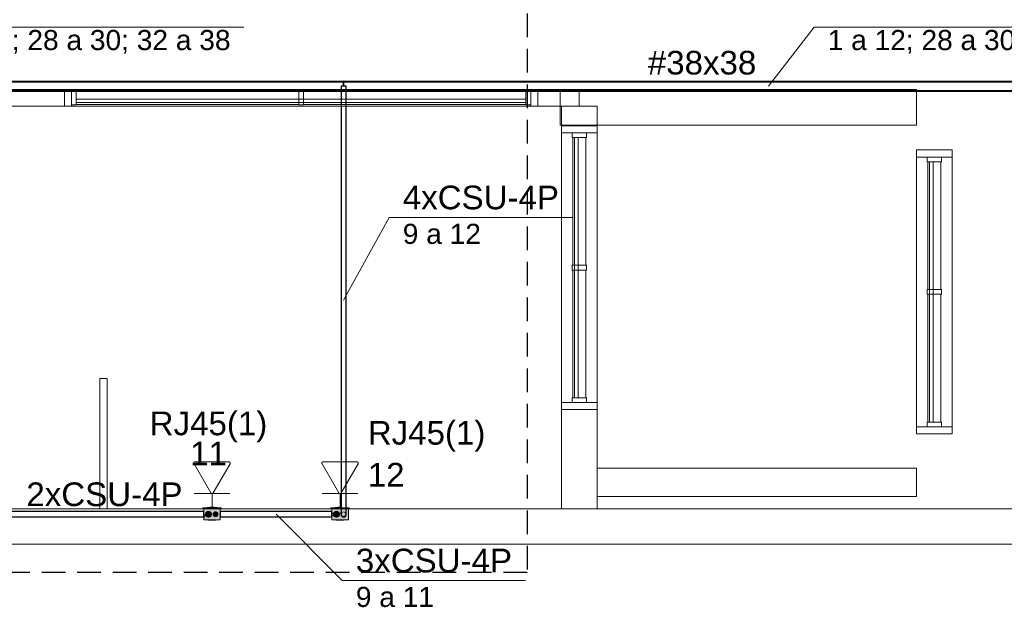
# Model space of a CAD drawing. Header units: millimetres. Extents: x 4476663 to 4477054, y -30323851 to -30323414.
# Tile 105 of 256: x 4476926 to 4476934, y -30323788 to -30323783. Entities that reach past the tile are written whole.
import ezdxf

# ---------------------------------------------------------------- set-up
doc = ezdxf.new("R2010")
doc.units = ezdxf.units.MM
doc.linetypes.add('JIS_02_2.0', pattern=[0.3, 0.2, -0.1])
doc.linetypes.add('NULL', pattern=[0])
for name, color, linetype, lineweight in [('CE-Caixa', 9, 'Continuous', 18), ('CE-Condutos (Baixa)', 6, 'Continuous', 25), ('CE-Condutos (Teto)', 1, 'Continuous', 25), ('CE-PT Dados', 7, 'Continuous', 5), ('CE-Textos conduto', 7, 'Continuous', 9), ('CE-Textos fios', 7, 'Continuous', 9), ('IFC-Caixa de passagem-Contorno', 44, 'Continuous', 5), ('IFC-Janela-Contorno', 142, 'Continuous', 5), ('IFC-Parede padrão-Contorno', 44, 'Continuous', 5), ('IFC-Parede-Contorno', 42, 'Continuous', 5), ('Textos', 7, 'Continuous', 9)]:
    doc.layers.add(name, color=color, linetype=linetype, lineweight=lineweight)
doc.styles.add('ARIAL', font='arial.ttf')

msp = doc.modelspace()

# ---------------------------------------------------------------- hatches: boundary and pattern name
at = {"layer": 'CE-Caixa', "linetype": 'Continuous'}
for points in [[(4476927.4366, -30323787.2918), (4476927.2906, -30323787.2918), (4476927.2836, -30323787.2978), (4476927.4436, -30323787.2978)], [(4476927.3994, -30323787.383), (4476927.4085, -30323787.3838), (4476927.4336, -30323787.3928), (4476927.4336, -30323787.2978), (4476927.3964, -30323787.323), (4476927.4125, -30323787.3373), (4476927.4127, -30323787.3518), (4476927.379, -30323787.3591), (4476927.3964, -30323787.323), (4476927.3307, -30323787.3676), (4476927.3232, -30323787.3676), (4476927.3232, -30323787.3551), (4476927.3036, -30323787.3372), (4476927.3232, -30323787.3346), (4476927.3232, -30323787.323), (4476927.3461, -30323787.323), (4476927.3478, -30323787.3554), (4476927.374, -30323787.3382), (4476927.3794, -30323787.3312), (4476927.4336, -30323787.2978), (4476927.398, -30323787.3169), (4476927.3461, -30323787.3178), (4476927.3557, -30323787.3203), (4476927.3968, -30323787.3178), (4476927.4336, -30323787.2978), (4476927.2936, -30323787.2978), (4476927.2936, -30323787.3928), (4476927.3643, -30323787.3928), (4476927.3957, -30323787.392)], [(4476927.34, -30323787.3694), (4476927.3552, -30323787.3578), (4476927.3577, -30323787.3388), (4476927.3461, -30323787.3236), (4476927.3271, -30323787.3211), (4476927.3119, -30323787.3328), (4476927.3094, -30323787.3518), (4476927.3211, -30323787.3669)], [(4476927.3811, -30323787.2918), (4476927.404, -30323787.2878), (4476927.3232, -30323787.2878), (4476927.3232, -30323787.2918)], [(4476927.3461, -30323787.2878), (4476927.3789, -30323787.2878), (4476927.3811, -30323787.2858), (4476927.3461, -30323787.2858)], [(4476927.4109, -30323787.3553), (4476927.4109, -30323787.3353), (4476927.3936, -30323787.3253), (4476927.3762, -30323787.3353), (4476927.3762, -30323787.3553), (4476927.3936, -30323787.3653)], [(4476928.3723, -30323787.2918), (4476928.3654, -30323787.2978), (4476928.4049, -30323787.2962), (4476928.4049, -30323787.2978), (4476928.4534, -30323787.2961), (4476928.4534, -30323787.2918)], [(4476928.3856, -30323787.3858), (4476928.3753, -30323787.3928), (4476928.5153, -30323787.3928), (4476928.5153, -30323787.2978), (4476928.4822, -30323787.3203), (4476928.4978, -30323787.3132), (4476928.491, -30323787.3203), (4476928.4705, -30323787.3342), (4476928.4822, -30323787.3203), (4476928.4479, -30323787.3435), (4476928.4412, -30323787.3522), (4476928.4548, -30323787.3148), (4476928.4822, -30323787.3203), (4476928.5153, -30323787.2978), (4476928.4619, -30323787.2978), (4476928.4588, -30323787.3053), (4476928.4454, -30323787.307), (4476928.4619, -30323787.2978), (4476928.4466, -30323787.2978), (4476928.4458, -30323787.3032), (4476928.4355, -30323787.3083), (4476928.4466, -30323787.2978), (4476928.3753, -30323787.2978), (4476928.3753, -30323787.3928), (4476928.4049, -30323787.3727), (4476928.3903, -30323787.3453), (4476928.4049, -30323787.3551), (4476928.4049, -30323787.323), (4476928.4278, -30323787.323), (4476928.4278, -30323787.3572), (4476928.4396, -30323787.3401), (4476928.436, -30323787.3606), (4476928.4096, -30323787.3695), (4476928.3856, -30323787.3858), (4476928.4075, -30323787.3825)], [(4476928.4218, -30323787.3694), (4476928.437, -30323787.3578), (4476928.4395, -30323787.3388), (4476928.4278, -30323787.3236), (4476928.4089, -30323787.3211), (4476928.3937, -30323787.3328), (4476928.3912, -30323787.3518), (4476928.4028, -30323787.3669)], [(4476928.4049, -30323787.2878), (4476928.4049, -30323787.2918), (4476928.4534, -30323787.2918), (4476928.4534, -30323787.2878)], [(4476928.4534, -30323787.2878), (4476928.4278, -30323787.2858), (4476928.4278, -30323787.2878)], [(4476928.4409, -30323787.3483), (4476928.4713, -30323787.3276), (4476928.4506, -30323787.3249)], [(4476928.5183, -30323787.2918), (4476928.4977, -30323787.2926), (4476928.4977, -30323787.2978), (4476928.5254, -30323787.2978)]]:
    msp.add_hatch(color=163, dxfattribs=at).paths.add_polyline_path(points)

# ---------------------------------------------------------------- linework, layer by layer
at = {"color": 3, "linetype": 'JIS_02_2.0'}
msp.add_lwpolyline([(4476911.8767, -30323779.5124), (4476930.025, -30323779.5124), (4476930.025, -30323787.838), (4476911.8767, -30323787.838)], close=True, dxfattribs=at)
at = {"layer": 'CE-Caixa'}
for p, q in [((4476927.2906, -30323787.2918), (4476927.2836, -30323787.2978)), ((4476927.2836, -30323787.2978), (4476927.2936, -30323787.2978)), ((4476927.3232, -30323787.2918), (4476927.2906, -30323787.2918)), ((4476927.292, -30323787.3203), (4476927.292, -30323787.3211)), ((4476927.2936, -30323787.3203), (4476927.292, -30323787.3203)), ((4476927.292, -30323787.3211), (4476927.292, -30323787.323)), ((4476927.292, -30323787.323), (4476927.292, -30323787.3236)), ((4476927.292, -30323787.3236), (4476927.292, -30323787.3276)), ((4476927.292, -30323787.3276), (4476927.292, -30323787.3328)), ((4476927.292, -30323787.3328), (4476927.292, -30323787.3388)), ((4476927.292, -30323787.3388), (4476927.292, -30323787.3453)), ((4476927.292, -30323787.3453), (4476927.292, -30323787.3518)), ((4476927.292, -30323787.3518), (4476927.292, -30323787.3578)), ((4476927.292, -30323787.3578), (4476927.292, -30323787.363)), ((4476927.2936, -30323787.2978), (4476927.3232, -30323787.2978)), ((4476927.3012, -30323787.2978), (4476927.2936, -30323787.2978)), ((4476927.2936, -30323787.2978), (4476927.2936, -30323787.3121)), ((4476927.2936, -30323787.3121), (4476927.2936, -30323787.3178)), ((4476927.2936, -30323787.3178), (4476927.2936, -30323787.3203)), ((4476927.2936, -30323787.3203), (4476927.2936, -30323787.323)), ((4476927.2936, -30323787.323), (4476927.2936, -30323787.3385)), ((4476927.2936, -30323787.3385), (4476927.2936, -30323787.3651)), ((4476927.3036, -30323787.2978), (4476927.3012, -30323787.2978)), ((4476927.3232, -30323787.2978), (4476927.3036, -30323787.2978)), ((4476927.3094, -30323787.3388), (4476927.3086, -30323787.3453)), ((4476927.3086, -30323787.3453), (4476927.3094, -30323787.3518)), ((4476927.3119, -30323787.3328), (4476927.3094, -30323787.3388)), ((4476927.3094, -30323787.3518), (4476927.3119, -30323787.3578)), ((4476927.3159, -30323787.3276), (4476927.3119, -30323787.3328)), ((4476927.3119, -30323787.3578), (4476927.3159, -30323787.363)), ((4476927.3211, -30323787.3236), (4476927.3159, -30323787.3276)), ((4476927.3271, -30323787.3211), (4476927.3211, -30323787.3236)), ((4476927.3232, -30323787.2878), (4476927.3232, -30323787.2918)), ((4476927.3461, -30323787.2878), (4476927.3232, -30323787.2878)), ((4476927.3461, -30323787.2918), (4476927.3232, -30323787.2918)), ((4476927.3232, -30323787.2978), (4476927.3461, -30323787.2978)), ((4476927.3305, -30323787.2978), (4476927.3232, -30323787.2978)), ((4476927.3336, -30323787.3203), (4476927.3271, -30323787.3211)), ((4476927.3461, -30323787.2978), (4476927.3305, -30323787.2978)), ((4476927.34, -30323787.3211), (4476927.3336, -30323787.3203)), ((4476927.3461, -30323787.3236), (4476927.34, -30323787.3211)), ((4476927.3811, -30323787.2858), (4476927.3461, -30323787.2858)), ((4476927.3461, -30323787.2858), (4476927.3461, -30323787.2878)), ((4476927.3811, -30323787.2878), (4476927.3461, -30323787.2878)), ((4476927.3811, -30323787.2918), (4476927.3461, -30323787.2918)), ((4476927.3461, -30323787.2978), (4476927.3811, -30323787.2978)), ((4476927.3811, -30323787.2978), (4476927.3461, -30323787.2978)), ((4476927.3512, -30323787.3276), (4476927.3461, -30323787.3236)), ((4476927.3552, -30323787.3328), (4476927.3512, -30323787.3276)), ((4476927.3512, -30323787.363), (4476927.3552, -30323787.3578)), ((4476927.3577, -30323787.3388), (4476927.3552, -30323787.3328)), ((4476927.3552, -30323787.3578), (4476927.3577, -30323787.3518)), ((4476927.3586, -30323787.3453), (4476927.3577, -30323787.3388)), ((4476927.3577, -30323787.3518), (4476927.3586, -30323787.3453)), ((4476927.3742, -30323787.3401), (4476927.3736, -30323787.3453)), ((4476927.3736, -30323787.3453), (4476927.3742, -30323787.3505)), ((4476927.3762, -30323787.3353), (4476927.3742, -30323787.3401)), ((4476927.3742, -30323787.3505), (4476927.3762, -30323787.3553)), ((4476927.3794, -30323787.3312), (4476927.3762, -30323787.3353)), ((4476927.3762, -30323787.3553), (4476927.3794, -30323787.3594)), ((4476927.3836, -30323787.328), (4476927.3794, -30323787.3312)), ((4476927.3794, -30323787.3594), (4476927.3836, -30323787.3626)), ((4476927.3811, -30323787.2878), (4476927.3811, -30323787.2858)), ((4476927.404, -30323787.2878), (4476927.3811, -30323787.2878)), ((4476927.404, -30323787.2918), (4476927.3811, -30323787.2918)), ((4476927.3811, -30323787.2978), (4476927.404, -30323787.2978)), ((4476927.3918, -30323787.2978), (4476927.3811, -30323787.2978)), ((4476927.3884, -30323787.326), (4476927.3836, -30323787.328)), ((4476927.3936, -30323787.3253), (4476927.3884, -30323787.326)), ((4476927.404, -30323787.2978), (4476927.3918, -30323787.2978)), ((4476927.3987, -30323787.326), (4476927.3936, -30323787.3253)), ((4476927.4036, -30323787.328), (4476927.3987, -30323787.326)), ((4476927.4077, -30323787.3312), (4476927.4036, -30323787.328)), ((4476927.4036, -30323787.3626), (4476927.4077, -30323787.3594)), ((4476927.404, -30323787.2918), (4476927.404, -30323787.2878)), ((4476927.4366, -30323787.2918), (4476927.404, -30323787.2918)), ((4476927.404, -30323787.2978), (4476927.4336, -30323787.2978)), ((4476927.405, -30323787.2978), (4476927.404, -30323787.2978)), ((4476927.4228, -30323787.2978), (4476927.405, -30323787.2978)), ((4476927.4109, -30323787.3353), (4476927.4077, -30323787.3312)), ((4476927.4077, -30323787.3594), (4476927.4109, -30323787.3553)), ((4476927.4129, -30323787.3401), (4476927.4109, -30323787.3353)), ((4476927.4109, -30323787.3553), (4476927.4129, -30323787.3505)), ((4476927.4136, -30323787.3453), (4476927.4129, -30323787.3401)), ((4476927.4129, -30323787.3505), (4476927.4136, -30323787.3453)), ((4476927.4336, -30323787.2978), (4476927.4228, -30323787.2978)), ((4476927.4336, -30323787.2978), (4476927.4436, -30323787.2978)), ((4476927.4336, -30323787.3005), (4476927.4336, -30323787.2978)), ((4476927.4336, -30323787.3203), (4476927.4336, -30323787.3005)), ((4476927.4336, -30323787.323), (4476927.4336, -30323787.3203)), ((4476927.4352, -30323787.3203), (4476927.4336, -30323787.3203)), ((4476927.4336, -30323787.3258), (4476927.4336, -30323787.323)), ((4476927.4336, -30323787.3396), (4476927.4336, -30323787.3258)), ((4476927.4336, -30323787.3676), (4476927.4336, -30323787.3396)), ((4476927.4352, -30323787.3211), (4476927.4352, -30323787.3203)), ((4476927.4352, -30323787.323), (4476927.4352, -30323787.3211)), ((4476927.4352, -30323787.3236), (4476927.4352, -30323787.323)), ((4476927.4352, -30323787.3276), (4476927.4352, -30323787.3236)), ((4476927.4352, -30323787.3328), (4476927.4352, -30323787.3276)), ((4476927.4352, -30323787.3388), (4476927.4352, -30323787.3328)), ((4476927.4352, -30323787.3453), (4476927.4352, -30323787.3388)), ((4476927.4352, -30323787.3518), (4476927.4352, -30323787.3453)), ((4476927.4352, -30323787.3578), (4476927.4352, -30323787.3518)), ((4476927.4352, -30323787.363), (4476927.4352, -30323787.3578)), ((4476927.4436, -30323787.2978), (4476927.4366, -30323787.2918)), ((4476928.3723, -30323787.2918), (4476928.3654, -30323787.2978)), ((4476928.3654, -30323787.2978), (4476928.3753, -30323787.2978)), ((4476928.4049, -30323787.2918), (4476928.3723, -30323787.2918)), ((4476928.3737, -30323787.3203), (4476928.3737, -30323787.3211)), ((4476928.3753, -30323787.3203), (4476928.3737, -30323787.3203)), ((4476928.3737, -30323787.3211), (4476928.3737, -30323787.323)), ((4476928.3737, -30323787.323), (4476928.3737, -30323787.3236)), ((4476928.3737, -30323787.3236), (4476928.3737, -30323787.3276)), ((4476928.3737, -30323787.3276), (4476928.3737, -30323787.3328)), ((4476928.3737, -30323787.3328), (4476928.3737, -30323787.3388)), ((4476928.3737, -30323787.3388), (4476928.3737, -30323787.3453)), ((4476928.3737, -30323787.3453), (4476928.3737, -30323787.3518)), ((4476928.3737, -30323787.3518), (4476928.3737, -30323787.3578)), ((4476928.3737, -30323787.3578), (4476928.3737, -30323787.363)), ((4476928.3753, -30323787.2978), (4476928.4049, -30323787.2978)), ((4476928.3753, -30323787.2978), (4476928.3753, -30323787.3135)), ((4476928.3829, -30323787.2978), (4476928.3753, -30323787.2978)), ((4476928.3753, -30323787.3135), (4476928.3753, -30323787.315)), ((4476928.3753, -30323787.315), (4476928.3753, -30323787.3203)), ((4476928.3753, -30323787.3203), (4476928.3753, -30323787.323)), ((4476928.3753, -30323787.323), (4476928.3753, -30323787.3339)), ((4476928.3753, -30323787.3339), (4476928.3753, -30323787.3458)), ((4476928.3753, -30323787.3458), (4476928.3753, -30323787.3555)), ((4476928.3753, -30323787.3555), (4476928.3753, -30323787.3676)), ((4476928.3841, -30323787.2978), (4476928.3829, -30323787.2978)), ((4476928.3854, -30323787.2978), (4476928.3841, -30323787.2978)), ((4476928.3966, -30323787.2978), (4476928.3854, -30323787.2978)), ((4476928.3912, -30323787.3388), (4476928.3903, -30323787.3453)), ((4476928.3903, -30323787.3453), (4476928.3912, -30323787.3518)), ((4476928.3937, -30323787.3328), (4476928.3912, -30323787.3388)), ((4476928.3912, -30323787.3518), (4476928.3937, -30323787.3578)), ((4476928.3977, -30323787.3276), (4476928.3937, -30323787.3328)), ((4476928.3937, -30323787.3578), (4476928.3977, -30323787.363)), ((4476928.4049, -30323787.2978), (4476928.3966, -30323787.2978)), ((4476928.4028, -30323787.3236), (4476928.3977, -30323787.3276)), ((4476928.4089, -30323787.3211), (4476928.4028, -30323787.3236)), ((4476928.4049, -30323787.2878), (4476928.4049, -30323787.2918)), ((4476928.4278, -30323787.2878), (4476928.4049, -30323787.2878)), ((4476928.4278, -30323787.2918), (4476928.4049, -30323787.2918)), ((4476928.4049, -30323787.2978), (4476928.4278, -30323787.2978)), ((4476928.4278, -30323787.2978), (4476928.4049, -30323787.2978)), ((4476928.4153, -30323787.3203), (4476928.4089, -30323787.3211)), ((4476928.4218, -30323787.3211), (4476928.4153, -30323787.3203)), ((4476928.4278, -30323787.3236), (4476928.4218, -30323787.3211)), ((4476928.4534, -30323787.2858), (4476928.4278, -30323787.2858)), ((4476928.4278, -30323787.2858), (4476928.4278, -30323787.2878)), ((4476928.4534, -30323787.2878), (4476928.4278, -30323787.2878)), ((4476928.4534, -30323787.2918), (4476928.4278, -30323787.2918)), ((4476928.4278, -30323787.2978), (4476928.4534, -30323787.2978)), ((4476928.4341, -30323787.2978), (4476928.4278, -30323787.2978)), ((4476928.433, -30323787.3276), (4476928.4278, -30323787.3236)), ((4476928.437, -30323787.3328), (4476928.433, -30323787.3276)), ((4476928.433, -30323787.363), (4476928.437, -30323787.3578)), ((4476928.4466, -30323787.2978), (4476928.4341, -30323787.2978)), ((4476928.4395, -30323787.3388), (4476928.437, -30323787.3328)), ((4476928.437, -30323787.3578), (4476928.4395, -30323787.3518)), ((4476928.4403, -30323787.3453), (4476928.4395, -30323787.3388)), ((4476928.4395, -30323787.3518), (4476928.4403, -30323787.3453)), ((4476928.4619, -30323787.2978), (4476928.4466, -30323787.2978)), ((4476928.5153, -30323787.2978), (4476928.4619, -30323787.2978)), ((4476928.5183, -30323787.2918), (4476928.4977, -30323787.2918)), ((4476928.4977, -30323787.2978), (4476928.5153, -30323787.2978)), ((4476928.5153, -30323787.2978), (4476928.5254, -30323787.2978)), ((4476928.5153, -30323787.2998), (4476928.5153, -30323787.2978)), ((4476928.5153, -30323787.3203), (4476928.5153, -30323787.2998)), ((4476928.5153, -30323787.3275), (4476928.5153, -30323787.3203)), ((4476928.5169, -30323787.3203), (4476928.5153, -30323787.3203)), ((4476928.5153, -30323787.3306), (4476928.5153, -30323787.3275)), ((4476928.5153, -30323787.3572), (4476928.5153, -30323787.3306)), ((4476928.5153, -30323787.3632), (4476928.5153, -30323787.3572)), ((4476928.5169, -30323787.3211), (4476928.5169, -30323787.3203)), ((4476928.5169, -30323787.3236), (4476928.5169, -30323787.3211)), ((4476928.5169, -30323787.3276), (4476928.5169, -30323787.3236)), ((4476928.5169, -30323787.3328), (4476928.5169, -30323787.3276)), ((4476928.5169, -30323787.3388), (4476928.5169, -30323787.3328)), ((4476928.5169, -30323787.3453), (4476928.5169, -30323787.3388)), ((4476928.5169, -30323787.3518), (4476928.5169, -30323787.3453)), ((4476928.5169, -30323787.3578), (4476928.5169, -30323787.3518)), ((4476928.5169, -30323787.363), (4476928.5169, -30323787.3578)), ((4476928.5254, -30323787.2978), (4476928.5183, -30323787.2918)), ((4476927.292, -30323787.363), (4476927.292, -30323787.3669)), ((4476927.292, -30323787.3669), (4476927.292, -30323787.3676)), ((4476927.292, -30323787.3676), (4476927.292, -30323787.3694)), ((4476927.292, -30323787.3694), (4476927.292, -30323787.3703)), ((4476927.292, -30323787.3703), (4476927.2936, -30323787.3703)), ((4476927.2936, -30323787.3651), (4476927.2936, -30323787.3676)), ((4476927.2936, -30323787.3676), (4476927.2936, -30323787.3703)), ((4476927.2936, -30323787.3703), (4476927.2936, -30323787.3928)), ((4476927.2936, -30323787.3928), (4476927.3643, -30323787.3928)), ((4476927.3159, -30323787.363), (4476927.3211, -30323787.3669)), ((4476927.3211, -30323787.3669), (4476927.3271, -30323787.3694)), ((4476927.3271, -30323787.3694), (4476927.3336, -30323787.3703)), ((4476927.3316, -30323787.3942), (4476927.3327, -30323787.3942)), ((4476927.3327, -30323787.3942), (4476927.3358, -30323787.3942)), ((4476927.3336, -30323787.3703), (4476927.34, -30323787.3694)), ((4476927.3358, -30323787.3942), (4476927.3409, -30323787.3942)), ((4476927.3394, -30323787.3942), (4476927.3419, -30323787.3942)), ((4476927.34, -30323787.3694), (4476927.3461, -30323787.3669)), ((4476927.3419, -30323787.3942), (4476927.3459, -30323787.3942)), ((4476927.3459, -30323787.3942), (4476927.3511, -30323787.3942)), ((4476927.3461, -30323787.3669), (4476927.3512, -30323787.363)), ((4476927.3511, -30323787.3942), (4476927.3571, -30323787.3942)), ((4476927.3571, -30323787.3942), (4476927.3636, -30323787.3942)), ((4476927.3636, -30323787.3942), (4476927.37, -30323787.3942)), ((4476927.3643, -30323787.3928), (4476927.3821, -30323787.3928)), ((4476927.37, -30323787.3942), (4476927.3761, -30323787.3942)), ((4476927.3761, -30323787.3942), (4476927.3812, -30323787.3942)), ((4476927.3812, -30323787.3942), (4476927.3852, -30323787.3942)), ((4476927.3821, -30323787.3928), (4476927.3954, -30323787.3928)), ((4476927.3836, -30323787.3626), (4476927.3884, -30323787.3646)), ((4476927.3852, -30323787.3942), (4476927.3877, -30323787.3942)), ((4476927.3862, -30323787.3942), (4476927.3913, -30323787.3942)), ((4476927.3884, -30323787.3646), (4476927.3936, -30323787.3653)), ((4476927.3913, -30323787.3942), (4476927.3945, -30323787.3942)), ((4476927.3936, -30323787.3653), (4476927.3987, -30323787.3646)), ((4476927.3954, -30323787.3928), (4476927.4073, -30323787.3928)), ((4476927.3987, -30323787.3646), (4476927.4036, -30323787.3626)), ((4476927.4073, -30323787.3928), (4476927.4198, -30323787.3928)), ((4476927.4198, -30323787.3928), (4476927.4228, -30323787.3928)), ((4476927.4228, -30323787.3928), (4476927.4236, -30323787.3928)), ((4476927.4236, -30323787.3928), (4476927.426, -30323787.3928)), ((4476927.426, -30323787.3928), (4476927.4336, -30323787.3928)), ((4476927.4336, -30323787.3703), (4476927.4336, -30323787.3676)), ((4476927.4336, -30323787.3858), (4476927.4336, -30323787.3703)), ((4476927.4336, -30323787.3703), (4476927.4352, -30323787.3703)), ((4476927.4336, -30323787.3928), (4476927.4336, -30323787.3858)), ((4476927.4352, -30323787.3669), (4476927.4352, -30323787.363)), ((4476927.4352, -30323787.3676), (4476927.4352, -30323787.3669)), ((4476927.4352, -30323787.3694), (4476927.4352, -30323787.3676)), ((4476927.4352, -30323787.3703), (4476927.4352, -30323787.3694)), ((4476928.3737, -30323787.363), (4476928.3737, -30323787.3669)), ((4476928.3737, -30323787.3669), (4476928.3737, -30323787.3676)), ((4476928.3737, -30323787.3676), (4476928.3737, -30323787.3694)), ((4476928.3737, -30323787.3694), (4476928.3737, -30323787.3703)), ((4476928.3737, -30323787.3703), (4476928.3753, -30323787.3703)), ((4476928.3753, -30323787.3676), (4476928.3753, -30323787.3703)), ((4476928.3753, -30323787.3703), (4476928.3753, -30323787.3928)), ((4476928.3753, -30323787.3928), (4476928.3941, -30323787.3928)), ((4476928.3941, -30323787.3928), (4476928.4101, -30323787.3928)), ((4476928.3977, -30323787.363), (4476928.4028, -30323787.3669)), ((4476928.4028, -30323787.3669), (4476928.4089, -30323787.3694)), ((4476928.4089, -30323787.3694), (4476928.4153, -30323787.3703)), ((4476928.4101, -30323787.3928), (4476928.4203, -30323787.3928)), ((4476928.4133, -30323787.3942), (4476928.4144, -30323787.3942)), ((4476928.4144, -30323787.3942), (4476928.4176, -30323787.3942)), ((4476928.4153, -30323787.3703), (4476928.4218, -30323787.3694)), ((4476928.4203, -30323787.3928), (4476928.4225, -30323787.3928)), ((4476928.4203, -30323787.3928), (4476928.4203, -30323787.3942)), ((4476928.4203, -30323787.3942), (4476928.4212, -30323787.3942)), ((4476928.4212, -30323787.3942), (4476928.4237, -30323787.3942)), ((4476928.4218, -30323787.3694), (4476928.4278, -30323787.3669)), ((4476928.4225, -30323787.3928), (4476928.4341, -30323787.3928)), ((4476928.4237, -30323787.3942), (4476928.4277, -30323787.3942)), ((4476928.4277, -30323787.3942), (4476928.4328, -30323787.3942)), ((4476928.4278, -30323787.3669), (4476928.433, -30323787.363)), ((4476928.4328, -30323787.3942), (4476928.4389, -30323787.3942)), ((4476928.4341, -30323787.3928), (4476928.4466, -30323787.3928)), ((4476928.4389, -30323787.3942), (4476928.4453, -30323787.3942)), ((4476928.4453, -30323787.3942), (4476928.4518, -30323787.3942)), ((4476928.4466, -30323787.3928), (4476928.4679, -30323787.3928)), ((4476928.4518, -30323787.3942), (4476928.4578, -30323787.3942)), ((4476928.4578, -30323787.3942), (4476928.463, -30323787.3942)), ((4476928.463, -30323787.3942), (4476928.467, -30323787.3942)), ((4476928.4679, -30323787.3928), (4476928.5077, -30323787.3928)), ((4476928.4695, -30323787.3942), (4476928.4703, -30323787.3942)), ((4476928.473, -30323787.3942), (4476928.4762, -30323787.3942)), ((4476928.5077, -30323787.3928), (4476928.5153, -30323787.3928)), ((4476928.5153, -30323787.3703), (4476928.5153, -30323787.3632)), ((4476928.5153, -30323787.3834), (4476928.5153, -30323787.3703)), ((4476928.5153, -30323787.3703), (4476928.5169, -30323787.3703)), ((4476928.5153, -30323787.3858), (4476928.5153, -30323787.3834)), ((4476928.5153, -30323787.3928), (4476928.5153, -30323787.3858)), ((4476928.5169, -30323787.3669), (4476928.5169, -30323787.363)), ((4476928.5169, -30323787.3694), (4476928.5169, -30323787.3669)), ((4476928.5169, -30323787.3703), (4476928.5169, -30323787.3694))]:
    msp.add_line(p, q, dxfattribs=at)
at = {"layer": 'CE-Condutos (Baixa)'}
for p, q in [((4476927.292, -30323787.323), (4476924.7856, -30323787.323)), ((4476927.3036, -30323787.3585), (4476927.3036, -30323787.35)), ((4476928.3737, -30323787.323), (4476927.4352, -30323787.323)), ((4476928.3854, -30323787.3406), (4476928.3854, -30323787.3321)), ((4476928.3854, -30323787.3585), (4476928.3854, -30323787.35)), ((4476924.7971, -30323787.3676), (4476927.3036, -30323787.3676)), ((4476927.4352, -30323787.3676), (4476928.3737, -30323787.3676))]:
    msp.add_line(p, q, dxfattribs=at)
at = {"layer": 'CE-Condutos (Teto)'}
for p, q in [((4476928.4753, -30323783.6892), (4476920.8337, -30323783.6892)), ((4476928.4753, -30323783.6862), (4476921.0623, -30323783.6862)), ((4476921.0623, -30323783.6892), (4476928.4753, -30323783.6892)), ((4476928.4753, -30323783.6892), (4476928.4753, -30323783.6862)), ((4476928.4753, -30323783.6862), (4476928.4753, -30323783.6892)), ((4476935.4056, -30323783.6862), (4476928.4753, -30323783.6862)), ((4476928.4753, -30323783.7272), (4476928.4753, -30323783.6892)), ((4476928.4753, -30323783.6892), (4476935.4056, -30323783.6892)), ((4476928.4753, -30323783.6892), (4476928.4753, -30323783.7272)), ((4476928.4977, -30323783.6892), (4476928.4753, -30323783.6892)), ((4476935.6566, -30323783.6892), (4476928.4977, -30323783.6892)), ((4476928.4753, -30323783.7652), (4476923.7101, -30323783.7652)), ((4476923.7101, -30323783.7652), (4476928.4753, -30323783.7652)), ((4476923.8912, -30323783.7682), (4476928.4534, -30323783.7682)), ((4476928.4534, -30323783.7272), (4476928.4534, -30323783.7652)), ((4476928.4572, -30323783.7272), (4476928.4534, -30323783.7272)), ((4476928.4534, -30323783.7682), (4476928.4753, -30323783.7682)), ((4476928.4534, -30323783.7682), (4476928.4534, -30323783.8851)), ((4476928.4641, -30323783.7272), (4476928.4572, -30323783.7272)), ((4476928.473, -30323783.7272), (4476928.4641, -30323783.7272)), ((4476928.4753, -30323783.7272), (4476928.473, -30323783.7272)), ((4476928.4823, -30323783.7272), (4476928.4753, -30323783.7272)), ((4476928.4753, -30323783.7682), (4476928.4753, -30323783.7652)), ((4476928.4753, -30323783.7652), (4476928.4753, -30323783.7682)), ((4476928.4977, -30323783.7652), (4476928.4753, -30323783.7652)), ((4476928.4753, -30323783.7652), (4476935.6566, -30323783.7652)), ((4476928.4753, -30323783.7682), (4476935.4056, -30323783.7682)), ((4476928.4903, -30323783.7272), (4476928.4823, -30323783.7272)), ((4476928.4958, -30323783.7272), (4476928.4903, -30323783.7272)), ((4476928.4977, -30323783.7272), (4476928.4958, -30323783.7272)), ((4476928.4977, -30323783.7652), (4476928.4977, -30323783.7272)), ((4476935.4056, -30323783.7652), (4476928.4977, -30323783.7652)), ((4476928.4977, -30323783.8851), (4476928.4977, -30323783.7682)), ((4476928.4534, -30323783.8851), (4476928.4534, -30323784.0329)), ((4476928.4977, -30323784.0329), (4476928.4977, -30323783.8851)), ((4476928.4534, -30323784.0329), (4476928.4534, -30323784.1714)), ((4476928.4977, -30323784.1714), (4476928.4977, -30323784.0329)), ((4476928.4534, -30323784.1714), (4476928.4534, -30323784.3014)), ((4476928.4977, -30323784.3014), (4476928.4977, -30323784.1714)), ((4476928.4534, -30323784.3014), (4476928.4534, -30323784.4238)), ((4476928.4977, -30323784.4238), (4476928.4977, -30323784.3014)), ((4476928.4534, -30323784.4238), (4476928.4534, -30323784.5393)), ((4476928.4977, -30323784.5393), (4476928.4977, -30323784.4238)), ((4476928.4534, -30323784.5393), (4476928.4534, -30323784.6488)), ((4476928.4977, -30323784.6488), (4476928.4977, -30323784.5393)), ((4476928.4534, -30323784.6488), (4476928.4534, -30323784.7531)), ((4476928.4977, -30323784.7531), (4476928.4977, -30323784.6488)), ((4476928.4534, -30323784.7531), (4476928.4534, -30323784.8528)), ((4476928.4977, -30323784.8528), (4476928.4977, -30323784.7531)), ((4476928.4534, -30323784.8528), (4476928.4534, -30323784.949)), ((4476928.4977, -30323784.949), (4476928.4977, -30323784.8528)), ((4476928.4534, -30323784.949), (4476928.4534, -30323785.0423)), ((4476928.4977, -30323785.0423), (4476928.4977, -30323784.949)), ((4476928.4534, -30323785.0423), (4476928.4534, -30323785.1335)), ((4476928.4977, -30323785.1335), (4476928.4977, -30323785.0423)), ((4476928.4534, -30323785.1335), (4476928.4534, -30323785.2236)), ((4476928.4977, -30323785.2236), (4476928.4977, -30323785.1335)), ((4476928.4534, -30323785.2236), (4476928.4534, -30323785.3132)), ((4476928.4977, -30323785.3132), (4476928.4977, -30323785.2236)), ((4476928.4534, -30323785.3132), (4476928.4534, -30323785.4032)), ((4476928.4977, -30323785.4032), (4476928.4977, -30323785.3132)), ((4476928.4534, -30323785.4032), (4476928.4534, -30323785.4944)), ((4476928.4977, -30323785.4944), (4476928.4977, -30323785.4032)), ((4476928.4534, -30323785.4944), (4476928.4534, -30323785.5875)), ((4476928.4977, -30323785.5875), (4476928.4977, -30323785.4944)), ((4476928.4534, -30323785.5875), (4476928.4534, -30323785.6835)), ((4476928.4977, -30323785.6835), (4476928.4977, -30323785.5875)), ((4476928.4534, -30323785.6835), (4476928.4534, -30323785.783)), ((4476928.4977, -30323785.783), (4476928.4977, -30323785.6835)), ((4476928.4534, -30323785.783), (4476928.4534, -30323785.887)), ((4476928.4977, -30323785.887), (4476928.4977, -30323785.783)), ((4476928.4534, -30323785.887), (4476928.4534, -30323785.9961)), ((4476928.4977, -30323785.9961), (4476928.4977, -30323785.887)), ((4476928.4534, -30323785.9961), (4476928.4534, -30323786.1113)), ((4476928.4977, -30323786.1113), (4476928.4977, -30323785.9961)), ((4476928.4534, -30323786.1113), (4476928.4534, -30323786.2333)), ((4476928.4977, -30323786.2333), (4476928.4977, -30323786.1113)), ((4476928.4534, -30323786.2333), (4476928.4534, -30323786.3628)), ((4476928.4977, -30323786.3628), (4476928.4977, -30323786.2333)), ((4476928.4534, -30323786.3628), (4476928.4534, -30323786.5009)), ((4476928.4977, -30323786.5009), (4476928.4977, -30323786.3628)), ((4476928.4534, -30323786.5009), (4476928.4534, -30323786.6481)), ((4476928.4977, -30323786.6481), (4476928.4977, -30323786.5009)), ((4476928.4534, -30323786.6481), (4476928.4534, -30323786.8053)), ((4476928.4977, -30323786.8053), (4476928.4977, -30323786.6481)), ((4476928.4534, -30323786.8053), (4476928.4534, -30323786.9734)), ((4476928.4977, -30323786.9734), (4476928.4977, -30323786.8053)), ((4476928.4534, -30323786.9734), (4476928.4534, -30323787.1531)), ((4476928.4977, -30323787.1531), (4476928.4977, -30323786.9734)), ((4476928.4534, -30323787.1531), (4476928.4534, -30323787.2216)), ((4476928.4977, -30323787.1833), (4476928.4977, -30323787.1531)), ((4476928.4977, -30323787.2743), (4476928.4977, -30323787.1833)), ((4476928.4534, -30323787.2216), (4476928.4534, -30323787.2368)), ((4476928.4534, -30323787.2368), (4476928.4534, -30323787.2858)), ((4476928.4977, -30323787.2918), (4476928.4977, -30323787.2743)), ((4476928.4534, -30323787.2858), (4476928.4534, -30323787.2878)), ((4476928.4534, -30323787.2878), (4476928.4534, -30323787.2918)), ((4476928.4534, -30323787.2918), (4476928.4534, -30323787.2978)), ((4476928.4534, -30323787.2978), (4476928.4534, -30323787.3453)), ((4476928.4534, -30323787.3453), (4476928.455, -30323787.3536)), ((4476928.4534, -30323787.3453), (4476928.4534, -30323787.35)), ((4476928.4534, -30323787.35), (4476928.455, -30323787.3536)), ((4476928.455, -30323787.3536), (4476928.4551, -30323787.3539)), ((4476928.4551, -30323787.3539), (4476928.4553, -30323787.3542)), ((4476928.4553, -30323787.3542), (4476928.4593, -30323787.3604)), ((4476928.4553, -30323787.3542), (4476928.4572, -30323787.3585)), ((4476928.4572, -30323787.3585), (4476928.4593, -30323787.3604)), ((4476928.4593, -30323787.3604), (4476928.4598, -30323787.3611)), ((4476928.4912, -30323787.3611), (4476928.4942, -30323787.3566)), ((4476928.4942, -30323787.3566), (4476928.496, -30323787.3539)), ((4476928.4942, -30323787.3566), (4476928.4958, -30323787.3544)), ((4476928.496, -30323787.3539), (4476928.4977, -30323787.3453)), ((4476928.4977, -30323787.2978), (4476928.4977, -30323787.2918)), ((4476928.4977, -30323787.3453), (4476928.4977, -30323787.2978)), ((4476928.4598, -30323787.3611), (4476928.4613, -30323787.3621)), ((4476928.4613, -30323787.3621), (4476928.4659, -30323787.3653)), ((4476928.4613, -30323787.3621), (4476928.4641, -30323787.3647)), ((4476928.4641, -30323787.3647), (4476928.4659, -30323787.3653)), ((4476928.4659, -30323787.3653), (4476928.4669, -30323787.366)), ((4476928.4669, -30323787.366), (4476928.4701, -30323787.3666)), ((4476928.4701, -30323787.3666), (4476928.4741, -30323787.3675)), ((4476928.4701, -30323787.3666), (4476928.473, -30323787.3676)), ((4476928.473, -30323787.3676), (4476928.4741, -30323787.3675)), ((4476928.4741, -30323787.3675), (4476928.4753, -30323787.3677)), ((4476928.4753, -30323787.3677), (4476928.4786, -30323787.367)), ((4476928.4786, -30323787.367), (4476928.4832, -30323787.366)), ((4476928.4786, -30323787.367), (4476928.4823, -30323787.3666)), ((4476928.4832, -30323787.366), (4476928.4839, -30323787.366)), ((4476928.4839, -30323787.366), (4476928.4907, -30323787.3615)), ((4476928.4903, -30323787.3619), (4476928.4907, -30323787.3615)), ((4476928.4907, -30323787.3615), (4476928.4912, -30323787.3611))]:
    msp.add_line(p, q, dxfattribs=at)
at = {"layer": 'CE-PT Dados'}
for p, q in [((4476927.3532, -30323787.1651), (4476927.2115, -30323786.9197)), ((4476927.2219, -30323786.9017), (4476927.5052, -30323786.9018)), ((4476927.5155, -30323786.9198), (4476927.374, -30323787.1651)), ((4476928.4349, -30323787.1651), (4476928.2933, -30323786.9197)), ((4476928.3037, -30323786.9017), (4476928.5869, -30323786.9018)), ((4476928.5973, -30323786.9198), (4476928.4557, -30323787.1651)), ((4476927.3636, -30323787.1711), (4476927.2123, -30323787.1711)), ((4476927.3636, -30323787.1711), (4476927.3636, -30323787.2917)), ((4476927.3636, -30323787.1711), (4476927.5148, -30323787.1711)), ((4476928.4453, -30323787.1711), (4476928.2941, -30323787.1711)), ((4476928.4453, -30323787.1711), (4476928.4453, -30323787.2917)), ((4476928.4453, -30323787.1711), (4476928.5965, -30323787.1711))]:
    msp.add_line(p, q, dxfattribs=at)
for points in [[(4476927.2219, -30323786.9017), (4476927.2205, -30323786.9018), (4476927.2191, -30323786.902), (4476927.2178, -30323786.9024), (4476927.2165, -30323786.903), (4476927.2153, -30323786.9037), (4476927.2142, -30323786.9045), (4476927.2132, -30323786.9055), (4476927.2123, -30323786.9065), (4476927.2115, -30323786.9077), (4476927.2109, -30323786.9089), (4476927.2104, -30323786.9103), (4476927.2101, -30323786.9116), (4476927.2099, -30323786.913), (4476927.2099, -30323786.9144), (4476927.2101, -30323786.9158), (4476927.2104, -30323786.9171), (4476927.2109, -30323786.9185), (4476927.2115, -30323786.9197)], [(4476927.5155, -30323786.9198), (4476927.5162, -30323786.9186), (4476927.5166, -30323786.9173), (4476927.517, -30323786.9159), (4476927.5171, -30323786.9145), (4476927.5171, -30323786.9131), (4476927.517, -30323786.9118), (4476927.5166, -30323786.9104), (4476927.5162, -30323786.9091), (4476927.5155, -30323786.9078), (4476927.5148, -30323786.9067), (4476927.5139, -30323786.9056), (4476927.5129, -30323786.9046), (4476927.5117, -30323786.9038), (4476927.5105, -30323786.9031), (4476927.5093, -30323786.9026), (4476927.5079, -30323786.9022), (4476927.5065, -30323786.9019), (4476927.5052, -30323786.9018)], [(4476928.3037, -30323786.9017), (4476928.3023, -30323786.9018), (4476928.3009, -30323786.902), (4476928.2996, -30323786.9024), (4476928.2983, -30323786.903), (4476928.2971, -30323786.9037), (4476928.296, -30323786.9045), (4476928.2949, -30323786.9055), (4476928.294, -30323786.9065), (4476928.2933, -30323786.9077), (4476928.2926, -30323786.9089), (4476928.2922, -30323786.9103), (4476928.2918, -30323786.9116), (4476928.2917, -30323786.913), (4476928.2917, -30323786.9144), (4476928.2918, -30323786.9158), (4476928.2922, -30323786.9171), (4476928.2926, -30323786.9185), (4476928.2933, -30323786.9197)], [(4476928.5973, -30323786.9198), (4476928.5979, -30323786.9186), (4476928.5984, -30323786.9173), (4476928.5987, -30323786.9159), (4476928.5989, -30323786.9145), (4476928.5989, -30323786.9131), (4476928.5987, -30323786.9118), (4476928.5984, -30323786.9104), (4476928.5979, -30323786.9091), (4476928.5973, -30323786.9078), (4476928.5965, -30323786.9067), (4476928.5956, -30323786.9056), (4476928.5946, -30323786.9046), (4476928.5935, -30323786.9038), (4476928.5923, -30323786.9031), (4476928.591, -30323786.9026), (4476928.5897, -30323786.9022), (4476928.5883, -30323786.9019), (4476928.5869, -30323786.9018)], [(4476927.3532, -30323787.1651), (4476927.3539, -30323787.1663), (4476927.3548, -30323787.1673), (4476927.3558, -30323787.1683), (4476927.357, -30323787.1691), (4476927.3582, -30323787.1698), (4476927.3595, -30323787.1704), (4476927.3608, -30323787.1708), (4476927.3622, -30323787.171), (4476927.3636, -30323787.1711), (4476927.365, -30323787.171), (4476927.3663, -30323787.1708), (4476927.3677, -30323787.1704), (4476927.3689, -30323787.1698), (4476927.3702, -30323787.1691), (4476927.3713, -30323787.1683), (4476927.3723, -30323787.1673), (4476927.3732, -30323787.1663), (4476927.374, -30323787.1651)], [(4476928.4349, -30323787.1651), (4476928.4357, -30323787.1663), (4476928.4366, -30323787.1673), (4476928.4376, -30323787.1683), (4476928.4387, -30323787.1691), (4476928.4399, -30323787.1698), (4476928.4412, -30323787.1704), (4476928.4426, -30323787.1708), (4476928.4439, -30323787.171), (4476928.4453, -30323787.1711), (4476928.4467, -30323787.171), (4476928.4481, -30323787.1708), (4476928.4494, -30323787.1704), (4476928.4507, -30323787.1698), (4476928.4519, -30323787.1691), (4476928.453, -30323787.1683), (4476928.4541, -30323787.1673), (4476928.455, -30323787.1663), (4476928.4557, -30323787.1651)]]:
    msp.add_lwpolyline(points, dxfattribs=at)
at = {"layer": 'CE-Textos fios'}
for p, q in [((4476925.029, -30323783.2272), (4476927.6336, -30323783.2272)), ((4476932.0659, -30323783.7272), (4476932.4517, -30323783.2272)), ((4476932.4517, -30323783.2272), (4476935.1883, -30323783.2272)), ((4476928.4753, -30323785.5363), (4476928.861, -30323784.8364)), ((4476928.861, -30323784.8364), (4476930.4096, -30323784.8364)), ((4476927.9044, -30323787.3453), (4476928.4644, -30323787.9053)), ((4476928.4644, -30323787.9053), (4476930.013, -30323787.9053))]:
    msp.add_line(p, q, dxfattribs=at)
at = {"layer": 'IFC-Caixa de passagem-Contorno'}
for p, q in [((4476927.4416, -30323787.2917), (4476927.2856, -30323787.2917)), ((4476927.2856, -30323787.2917), (4476927.2856, -30323787.2977)), ((4476927.4416, -30323787.2977), (4476927.2856, -30323787.2977)), ((4476927.2936, -30323787.2977), (4476927.2936, -30323787.3927)), ((4476927.4336, -30323787.2977), (4476927.4336, -30323787.3927)), ((4476927.4416, -30323787.2917), (4476927.4416, -30323787.2977)), ((4476928.5233, -30323787.2917), (4476928.3673, -30323787.2917)), ((4476928.3673, -30323787.2917), (4476928.3673, -30323787.2977)), ((4476928.5233, -30323787.2977), (4476928.3673, -30323787.2977)), ((4476928.3753, -30323787.2977), (4476928.3753, -30323787.3927)), ((4476928.5153, -30323787.2977), (4476928.5153, -30323787.3927)), ((4476928.5233, -30323787.2917), (4476928.5233, -30323787.2977)), ((4476927.4336, -30323787.3927), (4476927.2936, -30323787.3927)), ((4476928.5153, -30323787.3927), (4476928.3753, -30323787.3927))]:
    msp.add_line(p, q, dxfattribs=at)
for centre, radius in [((4476927.3336, -30323787.3453), 0.025), ((4476927.3936, -30323787.3453), 0.0199), ((4476928.4153, -30323787.3453), 0.025), ((4476928.4753, -30323787.3453), 0.0199)]:
    msp.add_circle(centre, radius, dxfattribs=at)
at = {"layer": 'IFC-Janela-Contorno', "color": 8, "lineweight": 5}
for p, q in [((4476926.1164, -30323783.7556), (4476926.1714, -30323783.7556)), ((4476926.1164, -30323783.8956), (4476926.1164, -30323783.7709)), ((4476926.1714, -30323783.7556), (4476926.1764, -30323783.7556)), ((4476926.1764, -30323783.7556), (4476930.0564, -30323783.7556)), ((4476926.1764, -30323783.7656), (4476926.1764, -30323783.7556)), ((4476926.1764, -30323783.8835), (4476926.1764, -30323783.7556)), ((4476926.1764, -30323783.7656), (4476926.1792, -30323783.7656)), ((4476926.1792, -30323783.7656), (4476926.2164, -30323783.7656)), ((4476926.2164, -30323783.774), (4476926.2164, -30323783.7656)), ((4476926.2164, -30323783.7706), (4476928.0964, -30323783.7706)), ((4476926.2164, -30323783.8856), (4476926.2164, -30323783.774)), ((4476928.0964, -30323783.7656), (4476928.0992, -30323783.7656)), ((4476928.0964, -30323783.8772), (4476928.0964, -30323783.7656)), ((4476928.0992, -30323783.7656), (4476928.1364, -30323783.7656)), ((4476928.1364, -30323783.774), (4476928.1364, -30323783.7656)), ((4476928.1364, -30323783.7706), (4476930.0164, -30323783.7706)), ((4476928.1364, -30323783.8856), (4476928.1364, -30323783.774)), ((4476930.0164, -30323783.7656), (4476930.0192, -30323783.7656)), ((4476930.0164, -30323783.8772), (4476930.0164, -30323783.7656)), ((4476930.0192, -30323783.7656), (4476930.0564, -30323783.7656)), ((4476930.0564, -30323783.7677), (4476930.0564, -30323783.7556)), ((4476930.0564, -30323783.7556), (4476930.1097, -30323783.7556)), ((4476930.0564, -30323783.774), (4476930.0564, -30323783.7656)), ((4476930.0564, -30323783.8956), (4476930.0564, -30323783.7677)), ((4476930.1097, -30323783.7556), (4476930.1164, -30323783.7556)), ((4476930.1164, -30323783.8803), (4476930.1164, -30323783.7556)), ((4476926.2164, -30323783.8356), (4476926.4824, -30323783.8356)), ((4476926.2164, -30323783.8656), (4476929.7504, -30323783.8656)), ((4476926.4824, -30323783.8356), (4476930.0164, -30323783.8356)), ((4476929.7504, -30323783.8656), (4476930.0164, -30323783.8656)), ((4476926.1164, -30323783.8956), (4476926.1231, -30323783.8956)), ((4476926.1231, -30323783.8956), (4476926.1764, -30323783.8956)), ((4476926.1764, -30323783.8856), (4476926.1764, -30323783.8772)), ((4476926.1764, -30323783.8956), (4476926.1764, -30323783.8835)), ((4476926.1764, -30323783.8956), (4476926.1764, -30323783.8856)), ((4476926.1764, -30323783.8856), (4476926.2136, -30323783.8856)), ((4476926.1764, -30323783.8956), (4476930.0564, -30323783.8956)), ((4476926.2136, -30323783.8856), (4476926.2164, -30323783.8856)), ((4476926.2164, -30323783.8806), (4476928.0964, -30323783.8806)), ((4476928.0964, -30323783.8856), (4476928.0964, -30323783.8772)), ((4476928.0964, -30323783.8856), (4476928.1336, -30323783.8856)), ((4476928.1336, -30323783.8856), (4476928.1364, -30323783.8856)), ((4476928.1364, -30323783.8806), (4476930.0164, -30323783.8806)), ((4476930.0164, -30323783.8856), (4476930.0164, -30323783.8772)), ((4476930.0164, -30323783.8856), (4476930.0536, -30323783.8856)), ((4476930.0536, -30323783.8856), (4476930.0564, -30323783.8856)), ((4476930.0564, -30323783.8956), (4476930.0615, -30323783.8956)), ((4476930.0615, -30323783.8956), (4476930.1164, -30323783.8956)), ((4476930.3164, -30323784.0612), (4476930.5837, -30323784.0612)), ((4476930.3164, -30323784.068), (4476930.3164, -30323784.0612)), ((4476930.3164, -30323784.1212), (4476930.3164, -30323784.068)), ((4476930.6164, -30323784.1162), (4476930.6164, -30323784.0612)), ((4476930.3164, -30323786.4012), (4476930.3164, -30323784.1212)), ((4476930.3164, -30323784.1212), (4476930.3424, -30323784.1212)), ((4476930.3424, -30323784.1212), (4476930.6164, -30323784.1212)), ((4476930.4064, -30323784.1584), (4476930.4064, -30323784.1212)), ((4476930.4064, -30323784.1612), (4476930.4064, -30323784.1584)), ((4476930.4064, -30323784.1612), (4476930.518, -30323784.1612)), ((4476930.4114, -30323785.2412), (4476930.4114, -30323784.1612)), ((4476930.4264, -30323786.2072), (4476930.4264, -30323784.1612)), ((4476930.4564, -30323784.3152), (4476930.4564, -30323784.1612)), ((4476930.518, -30323784.1612), (4476930.5264, -30323784.1612)), ((4476930.5214, -30323785.2412), (4476930.5214, -30323784.1612)), ((4476930.5264, -30323784.124), (4476930.5264, -30323784.1212)), ((4476930.5264, -30323784.1612), (4476930.5264, -30323784.124)), ((4476930.6164, -30323784.1212), (4476930.6164, -30323784.1162)), ((4476930.6164, -30323784.5642), (4476930.6164, -30323784.1212)), ((4476933.3164, -30323784.2723), (4476933.3164, -30323784.2656)), ((4476933.3164, -30323784.2656), (4476933.5837, -30323784.2656)), ((4476933.3164, -30323784.3256), (4476933.3164, -30323784.2723)), ((4476933.5837, -30323784.2656), (4476933.6164, -30323784.2656)), ((4476933.6164, -30323784.3206), (4476933.6164, -30323784.2656)), ((4476930.4564, -30323786.3612), (4476930.4564, -30323784.3152)), ((4476933.3164, -30323784.3256), (4476933.3424, -30323784.3256)), ((4476933.3164, -30323786.6056), (4476933.3164, -30323784.3256)), ((4476933.3424, -30323784.3256), (4476933.6164, -30323784.3256)), ((4476933.4064, -30323784.3628), (4476933.4064, -30323784.3256)), ((4476933.4064, -30323784.3656), (4476933.4064, -30323784.3628)), ((4476933.4064, -30323784.3656), (4476933.518, -30323784.3656)), ((4476933.4114, -30323785.4456), (4476933.4114, -30323784.3656)), ((4476933.4264, -30323786.4116), (4476933.4264, -30323784.3656)), ((4476933.4564, -30323784.5196), (4476933.4564, -30323784.3656)), ((4476933.518, -30323784.3656), (4476933.5264, -30323784.3656)), ((4476933.5214, -30323785.4456), (4476933.5214, -30323784.3656)), ((4476933.5264, -30323784.3284), (4476933.5264, -30323784.3256)), ((4476933.5264, -30323784.3656), (4476933.5264, -30323784.3284)), ((4476933.6164, -30323784.3256), (4476933.6164, -30323784.3206)), ((4476933.6164, -30323786.6056), (4476933.6164, -30323784.3256)), ((4476933.4564, -30323786.5656), (4476933.4564, -30323784.5196)), ((4476930.6164, -30323786.4012), (4476930.6164, -30323784.5642)), ((4476930.4064, -30323785.2412), (4476930.4148, -30323785.2412)), ((4476930.4064, -30323785.2784), (4476930.4064, -30323785.2412)), ((4476930.4064, -30323785.2812), (4476930.4064, -30323785.2784)), ((4476930.4148, -30323785.2412), (4476930.5264, -30323785.2412)), ((4476930.5264, -30323785.244), (4476930.5264, -30323785.2412)), ((4476930.5264, -30323785.2812), (4476930.5264, -30323785.244)), ((4476930.4064, -30323785.2812), (4476930.518, -30323785.2812)), ((4476930.4114, -30323786.3612), (4476930.4114, -30323785.2812)), ((4476930.518, -30323785.2812), (4476930.5264, -30323785.2812)), ((4476930.5214, -30323786.3612), (4476930.5214, -30323785.2812)), ((4476933.4064, -30323785.4456), (4476933.4148, -30323785.4456)), ((4476933.4064, -30323785.4828), (4476933.4064, -30323785.4456)), ((4476933.4148, -30323785.4456), (4476933.5264, -30323785.4456)), ((4476933.5264, -30323785.4484), (4476933.5264, -30323785.4456)), ((4476933.4064, -30323785.4856), (4476933.4064, -30323785.4828)), ((4476933.4064, -30323785.4856), (4476933.518, -30323785.4856)), ((4476933.4114, -30323786.5656), (4476933.4114, -30323785.4856)), ((4476933.518, -30323785.4856), (4476933.5264, -30323785.4856)), ((4476933.5214, -30323786.5656), (4476933.5214, -30323785.4856)), ((4476933.5264, -30323785.4856), (4476933.5264, -30323785.4484)), ((4476930.4264, -30323786.3612), (4476930.4264, -30323786.2072)), ((4476930.4064, -30323786.3612), (4476930.4148, -30323786.3612)), ((4476930.4064, -30323786.3984), (4476930.4064, -30323786.3612)), ((4476930.4148, -30323786.3612), (4476930.5264, -30323786.3612)), ((4476930.5264, -30323786.364), (4476930.5264, -30323786.3612)), ((4476930.3164, -30323786.4012), (4476930.4064, -30323786.4012)), ((4476930.3164, -30323786.4012), (4476930.5905, -30323786.4012)), ((4476930.3164, -30323786.4063), (4476930.3164, -30323786.4012)), ((4476930.3164, -30323786.4612), (4476930.3164, -30323786.4063)), ((4476930.4064, -30323786.4012), (4476930.4064, -30323786.3984)), ((4476930.5264, -30323786.4012), (4476930.5264, -30323786.364)), ((4476930.5264, -30323786.4012), (4476930.6164, -30323786.4012)), ((4476930.5905, -30323786.4012), (4476930.6164, -30323786.4012)), ((4476930.6164, -30323786.4545), (4476930.6164, -30323786.4012)), ((4476933.4264, -30323786.5656), (4476933.4264, -30323786.4116)), ((4476930.3491, -30323786.4612), (4476930.6164, -30323786.4612)), ((4476930.6164, -30323786.4612), (4476930.6164, -30323786.4545)), ((4476933.3164, -30323786.6056), (4476933.4064, -30323786.6056)), ((4476933.3164, -30323786.6107), (4476933.3164, -30323786.6056)), ((4476933.3164, -30323786.6056), (4476933.5905, -30323786.6056)), ((4476933.3164, -30323786.6656), (4476933.3164, -30323786.6107)), ((4476933.4064, -30323786.5656), (4476933.4148, -30323786.5656)), ((4476933.4064, -30323786.6028), (4476933.4064, -30323786.5656)), ((4476933.4064, -30323786.6056), (4476933.4064, -30323786.6028)), ((4476933.4148, -30323786.5656), (4476933.5264, -30323786.5656)), ((4476933.5264, -30323786.5684), (4476933.5264, -30323786.5656)), ((4476933.5264, -30323786.6056), (4476933.5264, -30323786.5684)), ((4476933.5264, -30323786.6056), (4476933.6164, -30323786.6056)), ((4476933.5905, -30323786.6056), (4476933.6164, -30323786.6056)), ((4476933.6164, -30323786.6589), (4476933.6164, -30323786.6056)), ((4476933.3164, -30323786.6656), (4476933.3491, -30323786.6656)), ((4476933.3491, -30323786.6656), (4476933.6164, -30323786.6656)), ((4476933.6164, -30323786.6656), (4476933.6164, -30323786.6589))]:
    msp.add_line(p, q, dxfattribs=at)
at = {"layer": 'IFC-Parede padrão-Contorno', "color": 8, "lineweight": 5}
for p, q in [((4476925.671, -30323783.7556), (4476926.1164, -30323783.7556)), ((4476926.1164, -30323783.7556), (4476926.3795, -30323783.7556)), ((4476926.1164, -30323783.8803), (4476926.1164, -30323783.7556)), ((4476929.4872, -30323783.7556), (4476930.1164, -30323783.7556)), ((4476930.1164, -30323783.7556), (4476930.2603, -30323783.7556)), ((4476930.1164, -30323783.8956), (4476930.1164, -30323783.7709)), ((4476930.2603, -30323783.7556), (4476930.4664, -30323783.7556)), ((4476930.3064, -30323783.7556), (4476931.2326, -30323783.7556)), ((4476930.3064, -30323783.9633), (4476930.3064, -30323783.7556)), ((4476930.4664, -30323783.8084), (4476930.4664, -30323783.7556)), ((4476931.2326, -30323783.7556), (4476933.3164, -30323783.7556)), ((4476933.3164, -30323783.8479), (4476933.3164, -30323783.7556)), ((4476930.4664, -30323783.8956), (4476930.4664, -30323783.8084)), ((4476933.3164, -30323784.0566), (4476933.3164, -30323783.8479)), ((4476933.3164, -30323784.0556), (4476933.3164, -30323783.8479)), ((4476925.6164, -30323783.8956), (4476926.0619, -30323783.8956)), ((4476926.0619, -30323783.8956), (4476926.1164, -30323783.8956)), ((4476930.1164, -30323783.8956), (4476930.2603, -30323783.8956)), ((4476930.2603, -30323783.8956), (4476930.4664, -30323783.8956)), ((4476930.3064, -30323784.0556), (4476930.3064, -30323783.9633)), ((4476930.3064, -30323784.0556), (4476932.3903, -30323784.0556)), ((4476930.6164, -30323784.0566), (4476933.3164, -30323784.0566)), ((4476932.3903, -30323784.0556), (4476933.3164, -30323784.0556)), ((4476926.4164, -30323787.2989), (4476926.4164, -30323786.1989)), ((4476926.4164, -30323786.1989), (4476926.4764, -30323786.1989)), ((4476926.4764, -30323787.2989), (4476926.4764, -30323786.1989)), ((4476930.6164, -30323786.9566), (4476931.2613, -30323786.9566)), ((4476931.2613, -30323786.9566), (4476931.9919, -30323786.9566)), ((4476931.9919, -30323786.9566), (4476933.3164, -30323786.9566)), ((4476933.3164, -30323787.014), (4476933.3164, -30323786.9566)), ((4476933.3164, -30323787.1317), (4476933.3164, -30323787.014)), ((4476933.3164, -30323787.1966), (4476933.3164, -30323787.1317)), ((4476930.6164, -30323787.1966), (4476931.347, -30323787.1966)), ((4476931.347, -30323787.1966), (4476932.6715, -30323787.1966)), ((4476932.6715, -30323787.1966), (4476933.3164, -30323787.1966))]:
    msp.add_line(p, q, dxfattribs=at)
at = {"layer": 'IFC-Parede-Contorno', "color": 8, "lineweight": 5}
for p, q in [((4476930.3164, -30323783.8966), (4476930.3901, -30323783.8966)), ((4476930.3164, -30323783.9647), (4476930.3164, -30323783.8966)), ((4476930.3901, -30323783.8966), (4476930.534, -30323783.8966)), ((4476930.534, -30323783.8966), (4476930.6164, -30323783.8966)), ((4476930.6164, -30323784.0172), (4476930.6164, -30323783.8966)), ((4476930.3164, -30323784.0172), (4476930.3164, -30323783.9647)), ((4476930.3164, -30323784.0612), (4476930.3164, -30323784.0172)), ((4476930.6164, -30323784.0612), (4476930.6164, -30323784.0172)), ((4476930.3491, -30323784.0612), (4476930.6164, -30323784.0612)), ((4476930.6164, -30323784.5642), (4476930.6164, -30323784.0612)), ((4476930.6164, -30323786.4612), (4476930.6164, -30323786.0815)), ((4476930.3164, -30323786.4612), (4476930.5837, -30323786.4612)), ((4476930.3164, -30323786.7376), (4476930.3164, -30323786.4612)), ((4476930.6164, -30323786.7376), (4476930.6164, -30323786.4612)), ((4476930.3164, -30323787.2536), (4476930.3164, -30323786.7376)), ((4476930.6164, -30323787.2922), (4476930.6164, -30323786.7376)), ((4476930.3164, -30323787.2989), (4476930.3164, -30323787.2536)), ((4476914.2425, -30323787.2989), (4476939.8387, -30323787.2989)), ((4476930.6164, -30323787.2989), (4476930.6164, -30323787.2922)), ((4476920.649, -30323787.5989), (4476941.0274, -30323787.5989))]:
    msp.add_line(p, q, dxfattribs=at)

# ---------------------------------------------------------------- texts
at = {"layer": 'CE-Textos conduto', "linetype": 'NULL', "insert": (4476931.5042, -30323783.631), "char_height": 0.2, "width": 1.832927, "attachment_point": 8, "line_spacing_factor": 0.6, "style": 'ARIAL'}
msp.add_mtext('#38x38', dxfattribs=at)
at = {"layer": 'CE-Textos fios', "linetype": 'NULL', "attachment_point": 7, "line_spacing_factor": 0.6, "style": 'ARIAL'}
for s, insert, char_height, width in [('1 a 8; 28 a 30; 32 a 38', (4476925.1433, -30323783.4533), 0.17, 4.751966), ('1 a 12; 28 a 30; 32 a 38', (4476932.5659, -30323783.4533), 0.17, 5.016037), ('4xCSU-4P', (4476928.9753, -30323784.7704), 0.2, 2.639939), ('9 a 12', (4476928.9753, -30323785.0625), 0.17, 1.320091), ('3xCSU-4P', (4476928.5787, -30323787.8393), 0.2, 2.639939), ('9 a 11', (4476928.5787, -30323788.1314), 0.17, 1.320091)]:
    msp.add_mtext(s, dxfattribs=dict(at, insert=insert, char_height=char_height, width=width))
at = {"layer": 'CE-Textos fios', "linetype": 'NULL', "insert": (4476925.7948, -30323787.2793), "char_height": 0.2, "width": 2.639939, "attachment_point": 7, "rotation": 0.00084, "line_spacing_factor": 0.6, "style": 'ARIAL'}
msp.add_mtext('2xCSU-4P', dxfattribs=at)
at = {"layer": 'Textos', "linetype": 'NULL', "char_height": 0.2, "line_spacing_factor": 0.6, "style": 'ARIAL'}
for s, insert, width, attachment_point in [('RJ45(1)', (4476927.3336, -30323786.7377), 1.987195, 8), ('RJ45(1)', (4476928.6796, -30323786.817), 1.987195, 7), ('11', (4476927.3336, -30323786.9317), 0.621341, 8), ('12', (4476928.6796, -30323787.111), 0.621341, 7)]:
    msp.add_mtext(s, dxfattribs=dict(at, insert=insert, width=width, attachment_point=attachment_point))

doc.saveas('drawing.dxf')
